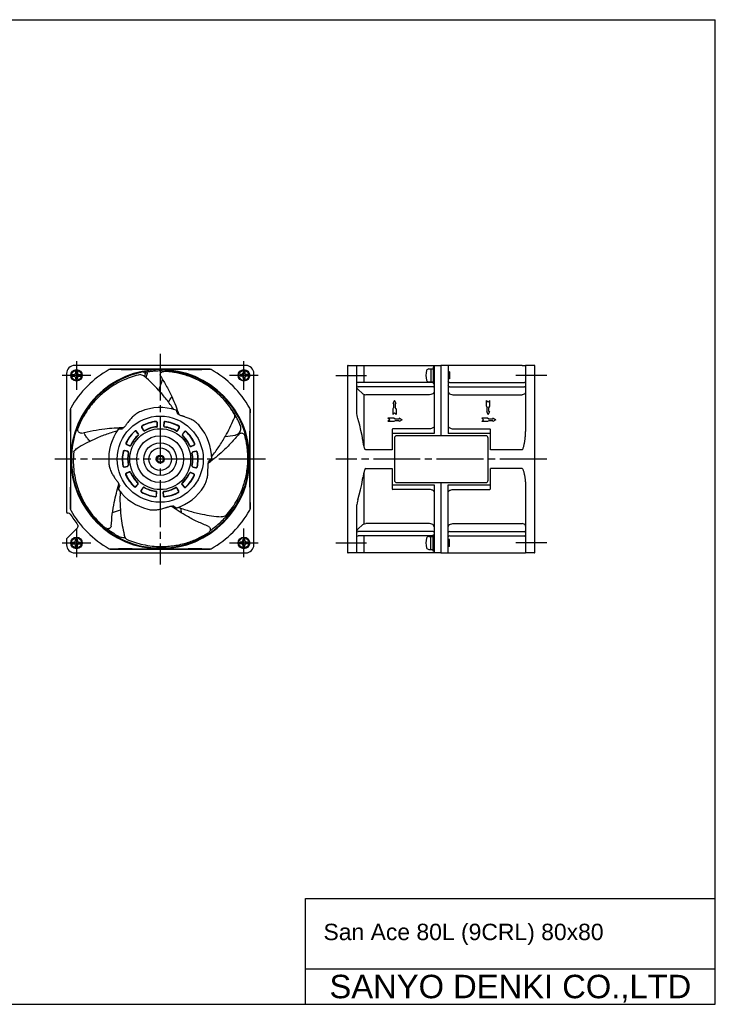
# Model space of a CAD drawing. Header units: millimetres. Extents: x 0 to 594, y 0 to 420.
# Tile 2 of 2: x 297 to 594, y 0 to 420. Entities that reach past the tile are written whole.
import ezdxf
from ezdxf.enums import TextEntityAlignment as Align

# ---------------------------------------------------------------- set-up
doc = ezdxf.new("R2010")
doc.units = ezdxf.units.MM
doc.linetypes.add('CENTER', pattern=[27, 20, -2, 3, -2])
doc.linetypes.add('HS', pattern=[0])
doc.styles.get("Standard").update_dxf_attribs({"font": 'arial.ttf'})

msp = doc.modelspace()

# ---------------------------------------------------------------- linework, layer by layer
at = {"color": 7, "linetype": 'HS'}
for p, q in [((0, 420), (594, 420)), ((594, 0), (594, 420)), ((419, 45), (594, 45)), ((419, 0), (419, 45)), ((419, 15), (594, 15)), ((0, 0), (594, 0))]:
    msp.add_line(p, q, dxfattribs=at)
at = {"color": 7, "linetype": 'CENTER'}
for p, q in [((357, 277.5), (357, 187.5)), ((321.25, 274.36), (321.25, 262.14)), ((392.75, 262.14), (392.75, 274.36)), ((327.36, 268.25), (315.14, 268.25)), ((398.86, 268.25), (386.64, 268.25)), ((432, 268.25), (445.11, 268.25)), ((522, 268.25), (508.89, 268.25)), ((402, 232.5), (312, 232.5)), ((522, 232.5), (432, 232.5)), ((321.25, 202.86), (321.25, 190.64)), ((392.75, 190.64), (392.75, 202.86)), ((315.14, 196.75), (327.36, 196.75)), ((386.64, 196.75), (398.86, 196.75)), ((432, 196.75), (445.11, 196.75)), ((522, 196.75), (508.89, 196.75))]:
    msp.add_line(p, q, dxfattribs=at)
at = {"color": 7}
for p, q in [((317, 269), (317, 210)), ((393.5, 272.5), (320.5, 272.5)), ((320.86, 269.9), (321.64, 269.9)), ((320.86, 269.9), (320.86, 269.23)), ((321.64, 269.9), (321.64, 269.23)), ((378.31, 270.85), (335.69, 270.85)), ((350.66, 269.62), (350.76, 269.88)), ((360.69, 270.22), (360.61, 270.05)), ((393.14, 269.9), (392.36, 269.9)), ((392.36, 269.9), (392.36, 269.23)), ((393.14, 269.9), (393.14, 269.23)), ((397, 196), (397, 269)), ((437, 272.3), (437, 192.7)), ((437.2, 272.5), (476.8, 272.5)), ((441, 252.05), (441, 272.5)), ((444, 272.5), (444, 265.24)), ((471.73, 271), (472.5, 271)), ((472.5, 271), (473.5, 271)), ((472.5, 271), (472.5, 265.5)), ((474, 271.75), (473.5, 271.75)), ((473.5, 271.75), (473.5, 264.75)), ((474, 272.5), (474, 265.42)), ((474, 264.75), (474, 271.75)), ((477, 242.5), (477, 272.3)), ((511.5, 272.5), (477.2, 272.5)), ((480, 272.5), (480, 243.5)), ((480.5, 269.75), (480, 269.75)), ((480.5, 269.5), (480, 269.5)), ((480.5, 269.75), (480.5, 266.75)), ((511.5, 272.5), (513, 272.5)), ((513, 272.5), (513, 244.29)), ((516.8, 272.5), (513, 272.5)), ((517, 192.7), (517, 272.3)), ((319.6, 268.64), (319.6, 267.86)), ((319.6, 268.64), (320.27, 268.64)), ((319.6, 267.86), (320.27, 267.86)), ((320.86, 267.27), (320.86, 266.6)), ((320.86, 266.6), (321.64, 266.6)), ((321.64, 267.27), (321.64, 266.6)), ((322.23, 268.64), (322.9, 268.64)), ((322.23, 267.86), (322.9, 267.86)), ((322.9, 268.64), (322.9, 267.86)), ((391.1, 268.64), (391.1, 267.86)), ((391.77, 268.64), (391.1, 268.64)), ((391.77, 267.86), (391.1, 267.86)), ((392.36, 267.27), (392.36, 266.6)), ((393.14, 266.6), (392.36, 266.6)), ((393.14, 267.27), (393.14, 266.6)), ((394.4, 268.64), (393.73, 268.64)), ((394.4, 267.86), (393.73, 267.86)), ((394.4, 268.64), (394.4, 267.86)), ((473.5, 265.24), (441.5, 265.24)), ((471.73, 265.5), (472.5, 265.5)), ((472.5, 265.5), (473.5, 265.5)), ((473.5, 264.75), (474, 264.75)), ((474, 265.42), (474, 263.22)), ((480.5, 267), (480, 267)), ((480.5, 266.75), (480, 266.75)), ((480.5, 265.24), (512.5, 265.24)), ((359.76, 263.48), (359.79, 263.42)), ((443.55, 260.4), (441.32, 262.39)), ((473.5, 263.4), (441.5, 263.4)), ((474, 263.22), (474, 243.5)), ((480.5, 263.4), (512.5, 263.4)), ((444, 260.14), (444, 238.09)), ((472, 259.99), (444.73, 259.99)), ((457, 257.5), (456.25, 256.22)), ((457.75, 256.22), (457, 257.5)), ((482, 259.99), (511.5, 259.99)), ((496.25, 257.5), (497, 256.78)), ((496.25, 255.04), (496.25, 257.5)), ((497, 256.78), (497.75, 257.5)), ((497.75, 255.04), (497.75, 257.5)), ((318.65, 253.81), (318.65, 211.19)), ((363.75, 253.44), (364.33, 251.8)), ((395.35, 211.19), (395.35, 253.81)), ((456.62, 256.22), (456.25, 256.22)), ((456.62, 254.58), (456.25, 253.96)), ((456.25, 253.96), (456.25, 251.5)), ((457, 252.22), (456.25, 251.5)), ((456.62, 256.22), (456.62, 254.58)), ((457.75, 251.5), (457, 252.22)), ((457.75, 256.22), (457.37, 256.22)), ((457.37, 256.22), (457.37, 254.58)), ((457.75, 253.96), (457.37, 254.58)), ((457.75, 253.96), (457.75, 251.5)), ((496.25, 255.04), (496.62, 254.42)), ((496.25, 252.78), (497, 251.5)), ((496.25, 252.78), (496.62, 252.78)), ((496.62, 252.78), (496.62, 254.42)), ((497, 251.5), (497.75, 252.78)), ((497.37, 254.42), (497.75, 255.04)), ((497.37, 252.78), (497.37, 254.42)), ((497.37, 252.78), (497.75, 252.78)), ((355.75, 246.74), (355.65, 248.13)), ((355.89, 246.75), (355.78, 248.14)), ((358.52, 248.12), (358.38, 246.72)), ((358.65, 248.11), (358.52, 246.71)), ((364.95, 251.52), (364.89, 251.58)), ((456.71, 250), (454.25, 250)), ((454.97, 249.25), (454.25, 250)), ((454.97, 249.25), (454.25, 248.5)), ((456.71, 248.5), (454.25, 248.5)), ((457.33, 249.63), (456.71, 250)), ((457.33, 248.88), (456.71, 248.5)), ((458.97, 249.62), (457.33, 249.62)), ((458.97, 248.87), (457.33, 248.87)), ((458.97, 250), (458.97, 249.62)), ((460.25, 249.25), (458.97, 250)), ((460.25, 249.25), (458.97, 248.5)), ((458.97, 248.87), (458.97, 248.5)), ((494.97, 249.25), (494.25, 250)), ((496.71, 250), (494.25, 250)), ((494.97, 249.25), (494.25, 248.5)), ((496.71, 248.5), (494.25, 248.5)), ((497.33, 249.63), (496.71, 250)), ((497.33, 248.88), (496.71, 248.5)), ((498.97, 249.62), (497.33, 249.62)), ((498.97, 248.87), (497.33, 248.87)), ((500.25, 249.25), (498.97, 250)), ((498.97, 250), (498.97, 249.62)), ((500.25, 249.25), (498.97, 248.5)), ((498.97, 248.87), (498.97, 248.5)), ((339.17, 245.39), (340.91, 245.43)), ((341.37, 245.94), (341.29, 245.9)), ((347.62, 243.29), (346.71, 244.35)), ((347.73, 243.37), (346.82, 244.44)), ((349.05, 246.03), (349.76, 244.82)), ((349.16, 246.1), (349.87, 244.89)), ((364.36, 244.75), (365.09, 245.94)), ((364.48, 244.68), (365.21, 245.87)), ((367.41, 244.24), (366.48, 243.2)), ((367.51, 244.15), (366.58, 243.11)), ((456, 245.14), (456, 236.5)), ((472, 245.44), (456.3, 245.44)), ((482, 245.44), (497.7, 245.44)), ((498, 236.5), (498, 245.14)), ((474, 243.5), (456.3, 243.5)), ((457, 241.5), (457, 223.5)), ((496, 242.5), (458, 242.5)), ((497.7, 243.5), (480, 243.5)), ((497, 223.5), (497, 241.5)), ((343.07, 235.71), (341.71, 236.04)), ((343.11, 235.85), (341.74, 236.18)), ((342.61, 238.77), (343.9, 238.21)), ((342.67, 238.89), (343.95, 238.33)), ((370.16, 238.08), (371.45, 238.62)), ((370.21, 237.96), (371.5, 238.49)), ((372.32, 235.88), (370.95, 235.58)), ((372.35, 235.75), (370.98, 235.45)), ((456, 236.5), (444.73, 236.5)), ((511.5, 236.5), (498, 236.5)), ((379, 232.55), (377.62, 231.5)), ((341.65, 229.25), (343.02, 229.55)), ((341.68, 229.12), (343.05, 229.42)), ((343.79, 227.04), (342.5, 226.51)), ((343.84, 226.92), (342.55, 226.38)), ((370.89, 229.15), (372.26, 228.82)), ((370.93, 229.29), (372.29, 228.96)), ((377.55, 230.82), (377.58, 230.89)), ((444, 226.91), (444, 204.86)), ((444.73, 228.49), (456, 228.49)), ((456, 228.49), (456, 219.86)), ((498, 219.86), (498, 228.49)), ((511.5, 228.49), (498, 228.49)), ((371.33, 226.11), (370.05, 226.67)), ((371.39, 226.23), (370.1, 226.79)), ((339.23, 219.53), (339.73, 221.19)), ((339.39, 221.78), (339.4, 221.7)), ((346.49, 220.85), (347.42, 221.89)), ((346.59, 220.76), (347.52, 221.8)), ((349.52, 220.32), (348.79, 219.13)), ((349.64, 220.25), (348.91, 219.06)), ((364.84, 218.9), (364.13, 220.11)), ((364.95, 218.97), (364.24, 220.18)), ((366.27, 221.63), (367.18, 220.56)), ((366.38, 221.71), (367.29, 220.65)), ((392.32, 219.43), (392.49, 219.21)), ((456.3, 221.5), (474, 221.5)), ((472, 219.56), (456.3, 219.56)), ((458, 222.5), (496, 222.5)), ((474, 221.5), (474, 192.5)), ((477, 192.7), (477, 222.5)), ((480, 221.5), (497.7, 221.5)), ((480, 192.5), (480, 221.5)), ((482, 219.56), (497.7, 219.56)), ((513, 220.71), (513, 192.5)), ((322.23, 217.42), (322.48, 217.44)), ((322.71, 216.78), (322.78, 216.79)), ((355.35, 216.89), (355.48, 218.29)), ((355.48, 216.88), (355.62, 218.28)), ((358.11, 218.25), (358.22, 216.86)), ((358.25, 218.26), (358.35, 216.87)), ((363.84, 211.59), (362.42, 212.58)), ((387.82, 210.44), (387.71, 210.6)), ((441, 192.5), (441, 212.95)), ((317.76, 209.5), (317.5, 209.5)), ((328.26, 208.07), (327.99, 208.38)), ((329.44, 206.83), (329.16, 206.78)), ((329.26, 207.04), (329.25, 207.03)), ((317.15, 198.66), (321.68, 203.19)), ((443.55, 204.6), (441.32, 202.61)), ((472, 205.01), (444.73, 205.01)), ((482, 205.01), (511.5, 205.01)), ((317, 198.3), (317, 196)), ((320.86, 198.4), (321.64, 198.4)), ((320.86, 197.73), (320.86, 198.4)), ((321.64, 197.73), (321.64, 198.4)), ((392.36, 197.73), (392.36, 198.4)), ((393.14, 198.4), (392.36, 198.4)), ((393.14, 197.73), (393.14, 198.4)), ((473.5, 201.6), (441.5, 201.6)), ((473.5, 199.76), (441.5, 199.76)), ((444, 199.76), (444, 192.5)), ((471.73, 199.5), (472.5, 199.5)), ((472.5, 199.5), (473.5, 199.5)), ((472.5, 194), (472.5, 199.5)), ((473.5, 200.25), (474, 200.25)), ((473.5, 193.25), (473.5, 200.25)), ((474, 200.25), (474, 193.25)), ((480.5, 198.25), (480, 198.25)), ((480.5, 198), (480, 198)), ((480.5, 201.6), (512.5, 201.6)), ((480.5, 199.76), (512.5, 199.76)), ((480.5, 195.25), (480.5, 198.25)), ((319.6, 196.36), (319.6, 197.14)), ((319.6, 197.14), (320.27, 197.14)), ((319.6, 196.36), (320.27, 196.36)), ((320.86, 195.1), (320.86, 195.77)), ((320.86, 195.1), (321.64, 195.1)), ((321.64, 195.1), (321.64, 195.77)), ((322.23, 197.14), (322.9, 197.14)), ((322.23, 196.36), (322.9, 196.36)), ((322.9, 196.36), (322.9, 197.14)), ((335.69, 194.15), (378.31, 194.15)), ((391.1, 196.36), (391.1, 197.14)), ((391.77, 197.14), (391.1, 197.14)), ((391.77, 196.36), (391.1, 196.36)), ((392.36, 195.1), (392.36, 195.77)), ((393.14, 195.1), (392.36, 195.1)), ((393.14, 195.1), (393.14, 195.77)), ((394.4, 197.14), (393.73, 197.14)), ((394.4, 196.36), (393.73, 196.36)), ((394.4, 196.36), (394.4, 197.14)), ((471.73, 194), (472.5, 194)), ((472.5, 194), (473.5, 194)), ((474, 193.25), (473.5, 193.25)), ((480.5, 195.5), (480, 195.5)), ((480.5, 195.25), (480, 195.25)), ((320.5, 192.5), (393.5, 192.5)), ((476.8, 192.5), (437.2, 192.5)), ((477.2, 192.5), (511.5, 192.5)), ((511.5, 192.5), (513, 192.5)), ((516.8, 192.5), (513, 192.5))]:
    msp.add_line(p, q, dxfattribs=at)
for points in [[(350.93, 269.67), (351.1, 269.7), (351.29, 269.74), (351.49, 269.78), (351.72, 269.83), (351.98, 269.87), (352.26, 269.92), (352.59, 269.97), (352.96, 270.02), (353.37, 270.07), (353.83, 270.11), (354.32, 270.16), (354.84, 270.2), (355.4, 270.23), (355.98, 270.25), (356.58, 270.26), (357.18, 270.27), (357.79, 270.26), (358.36, 270.24), (358.87, 270.21), (359.29, 270.18), (359.59, 270.15), (359.79, 270.13), (359.86, 270.11)], [(351.5, 269.01), (351.52, 269.26), (351.41, 269.49), (351.2, 269.64), (350.93, 269.67)], [(356.5, 261.76), (356.76, 262.8), (357.49, 265.13), (357.99, 266.5)], [(441.32, 262.39), (441.18, 262.54), (441.08, 262.71), (441, 263.05)], [(474, 261.41), (473.93, 261.05), (473.74, 260.71), (473.43, 260.42), (473.03, 260.19), (472.56, 260.05), (472, 259.99)], [(480, 261.41), (480.07, 261.05), (480.26, 260.71), (480.57, 260.42), (480.97, 260.19), (481.44, 260.05), (482, 259.99)], [(513, 261.05), (512.93, 260.73), (512.72, 260.43), (512.39, 260.2), (511.98, 260.05), (511.5, 259.99)], [(443.55, 260.4), (443.85, 260.19), (444.22, 260.05), (444.73, 259.99)], [(441.32, 249.83), (441.16, 250.44), (441.06, 251.07), (441, 252.05)], [(443.55, 240.39), (443.17, 242.59), (442.7, 244.78), (442.16, 246.95), (441.32, 249.83)], [(511.5, 236.5), (511.75, 236.71), (511.9, 237.01), (512.01, 237.33), (512.11, 237.65), (512.2, 237.97), (512.28, 238.29), (512.35, 238.62), (512.42, 238.95), (512.49, 239.28), (512.55, 239.61), (512.61, 239.94), (512.66, 240.27), (512.71, 240.6), (512.76, 240.93), (512.8, 241.27), (512.84, 241.6), (512.87, 241.93), (512.91, 242.27), (512.93, 242.6), (512.96, 242.93), (512.97, 243.27), (512.99, 243.6), (513, 243.94), (513, 244.29)], [(444.73, 236.5), (444.55, 236.61), (444.43, 236.8), (444.34, 236.99), (444.26, 237.2), (444.19, 237.4), (444.13, 237.61), (444.07, 237.82), (444.01, 238.03), (443.96, 238.24), (443.91, 238.46), (443.86, 238.67), (443.82, 238.88), (443.78, 239.1), (443.73, 239.31), (443.69, 239.52), (443.66, 239.74), (443.62, 239.95), (443.58, 240.17), (443.55, 240.39)], [(444.73, 228.49), (444.55, 228.39), (444.43, 228.2), (444.34, 228.01), (444.26, 227.8), (444.19, 227.6), (444.13, 227.39), (444.07, 227.18), (444.01, 226.97), (443.96, 226.76), (443.91, 226.54), (443.86, 226.33), (443.82, 226.12), (443.78, 225.9), (443.73, 225.69), (443.69, 225.48), (443.66, 225.26), (443.62, 225.05), (443.58, 224.83), (443.55, 224.61)], [(511.5, 228.49), (511.75, 228.29), (511.9, 227.99), (512.01, 227.67), (512.11, 227.35), (512.2, 227.03), (512.28, 226.71), (512.35, 226.38), (512.42, 226.05), (512.49, 225.72), (512.55, 225.39), (512.61, 225.06), (512.66, 224.73), (512.71, 224.4), (512.76, 224.07), (512.8, 223.73), (512.84, 223.4), (512.87, 223.07), (512.91, 222.73), (512.93, 222.4), (512.96, 222.07), (512.97, 221.73), (512.99, 221.4), (513, 221.06), (513, 220.71)], [(441.32, 215.17), (441.96, 217.32), (442.53, 219.48), (443.02, 221.67), (443.55, 224.61)], [(392.22, 219.17), (392.17, 219.01), (392.11, 218.83), (392.04, 218.63), (391.96, 218.41), (391.88, 218.17), (391.77, 217.89), (391.65, 217.59), (391.51, 217.24), (391.35, 216.86), (391.16, 216.44), (390.95, 215.99), (390.72, 215.52), (390.48, 215.02), (390.21, 214.51), (389.92, 213.99), (389.62, 213.46), (389.31, 212.94), (389, 212.45), (388.72, 212.03), (388.49, 211.68), (388.31, 211.43), (388.19, 211.27), (388.14, 211.22)], [(391.65, 218.86), (391.83, 218.84), (392.06, 218.95), (392.22, 219.17)], [(324.15, 213.86), (323.85, 214.4), (323.58, 214.92), (323.33, 215.41), (323.11, 215.86), (322.94, 216.23), (322.81, 216.52), (322.73, 216.71), (322.71, 216.78)], [(441.32, 215.17), (441.16, 214.56), (441.06, 213.93), (441, 212.95)], [(387.97, 212.02), (388.14, 211.79)], [(329.25, 207.03), (329.19, 207.07), (329.06, 207.2), (328.87, 207.4), (328.62, 207.67), (328.26, 208.07)], [(441.32, 202.61), (441.18, 202.46), (441.08, 202.29), (441, 201.95)], [(443.55, 204.6), (443.85, 204.81), (444.22, 204.95), (444.73, 205.01)], [(474, 203.59), (473.93, 203.95), (473.74, 204.29), (473.43, 204.58), (473.03, 204.81), (472.56, 204.95), (472, 205.01)], [(480, 203.59), (480.07, 203.95), (480.26, 204.29), (480.57, 204.58), (480.97, 204.81), (481.44, 204.95), (482, 205.01)], [(513, 203.95), (512.93, 204.27), (512.72, 204.57), (512.39, 204.8), (511.98, 204.95), (511.5, 205.01)]]:
    msp.add_lwpolyline(points, dxfattribs=at)
for centre, radius in [((321.25, 268.25), 2.45), ((321.25, 268.25), 2.15), ((392.75, 268.25), 2.45), ((392.75, 268.25), 2.15), ((357, 232.5), 18.38), ((357, 232.5), 13), ((357, 232.5), 10), ((357, 232.5), 7), ((357, 232.5), 4.8), ((357, 232.5), 1.71), ((357, 232.5), 1.51), ((357, 232.5), 1.32), ((321.25, 196.75), 2.45), ((321.25, 196.75), 2.15), ((392.75, 196.75), 2.45), ((392.75, 196.75), 2.15)]:
    msp.add_circle(centre, radius, dxfattribs=at)
for centre, radius, start, end in [((320.5, 269), 3.5, 90, 180), ((357, 232.5), 44, 119.7031, 150.2969), ((357, 232.5), 38.21, 90, 180), ((357, 232.5), 37.9, 99.4764, 203.4406), ((320.27, 269.23), 0.589, 270, 360), ((322.23, 269.23), 0.589, 180, 270), ((335.69, 269.85), 1, 90, 119.7031), ((359.08, 3130.48), 2859.72, 269.53133, 269.71798), ((314.19, -5620.7), 5891.57, 89.583696, 89.700314), ((400.98, 250.4), 54.66, 159.3006, 159.5088), ((357, 232.5), 37.73, 100.6061, 101.0372), ((350.15, 269.09), 0.5, 339.79, 100.6038), ((400.98, 250.4), 53.66, 159.8057, 161.0249), ((400.98, 250.4), 53.66, 159.2531, 159.8057), ((357, 232.5), 37.66, 99.276, 99.6941), ((350.33, 269.58), 0.5, 339.2155, 7.3333), ((400.98, 250.4), 52.87, 159.3892, 161.3734), ((399.82, -5622.86), 5893.73, 90.299708, 90.416282), ((357, 232.5), 38.21, 0, 90), ((359.82, 269.61), 0.5, 85.6549, 143.2294), ((357, 232.5), 37.72, 84.5097, 85.65), ((357, 232.5), 37.9, 339.4764, 84.4075), ((354.91, 3130.76), 2860.01, 270.28203, 270.46866), ((378.31, 269.85), 1, 60.2969, 90), ((357, 232.5), 44, 29.7031, 60.2969), ((391.77, 269.23), 0.589, 270, 359.9999), ((393.73, 269.23), 0.589, 180, 270), ((393.5, 269), 3.5, 0, 90), ((437.2, 272.3), 0.2, 90, 180), ((477.53, 268.25), 7.07, 163.3984, 196.6017), ((471.73, 269.98), 1.02, 90.001, 163.3979), ((476.8, 272.3), 0.2, 0.0099, 89.9901), ((477.2, 272.3), 0.2, 90, 180), ((516.8, 272.3), 0.2, 0, 90), ((320.27, 267.27), 0.589, 360, 90), ((322.23, 267.27), 0.589, 90, 180), ((391.77, 267.27), 0.589, 359.9999, 90), ((393.73, 267.27), 0.589, 90, 180), ((471.73, 266.52), 1.02, 196.6022, 269.9993), ((319.65, 253.81), 1, 150.2969, 180), ((-2541.27, 230.41), 2860.01, 0.28203, 0.46866), ((357, 232.5), 22, 72.1207, 112.2556), ((357, 232.5), 22, 70.4683, 72.1207), ((394.35, 253.81), 1, 0, 29.7031), ((3254.98, 230.42), 2859.73, 179.53133, 179.71798), ((357, 232.5), 16.2, 96.2806, 118.6305), ((357, 232.5), 16.06, 96.2806, 118.6305), ((355.28, 248.11), 0.5, 4.4556, 96.2806), ((355.28, 248.11), 0.364, 4.4556, 96.2806), ((359.01, 248.07), 0.5, 82.6305, 174.4556), ((359.01, 248.07), 0.364, 82.6305, 174.4556), ((357, 232.5), 16.06, 60.2806, 82.6305), ((357, 232.5), 16.2, 60.2806, 82.6305), ((357, 232.5), 20.65, 67.5277, 69.2127), ((6212.38, 275.32), 5893.75, 180.299707, 180.416281), ((357, 232.5), 22, 144.1207, 184.2556), ((357, 232.5), 22, 142.4683, 144.1207), ((357, 232.5), 20.65, 139.5277, 141.2127), ((357, 232.5), 16.2, 132.2806, 154.6305), ((357, 232.5), 16.06, 132.2806, 154.6305), ((346.44, 244.12), 0.5, 40.4556, 132.2806), ((346.44, 244.12), 0.364, 40.4556, 132.2806), ((349.48, 246.28), 0.5, 118.6305, 210.4556), ((349.48, 246.28), 0.364, 118.6305, 210.4556), ((350.19, 245.07), 0.5, 210.4556, 298.4518), ((350.19, 245.07), 0.364, 210.4556, 298.4518), ((357, 232.5), 13.94, 96.4593, 118.4518), ((357, 232.5), 13.8, 96.4593, 118.4518), ((355.39, 246.71), 0.364, 276.4593, 4.4556), ((355.39, 246.71), 0.5, 276.4593, 4.4556), ((358.88, 246.68), 0.5, 174.4556, 262.4518), ((358.88, 246.68), 0.364, 174.4556, 262.4518), ((357, 232.5), 13.8, 60.4593, 82.4518), ((357, 232.5), 13.94, 60.4593, 82.4518), ((364.05, 244.94), 0.5, 240.4593, 328.4556), ((364.05, 244.94), 0.364, 240.4593, 328.4556), ((364.78, 246.13), 0.364, 328.4556, 60.2806), ((364.78, 246.13), 0.5, 328.4556, 60.2806), ((367.78, 243.91), 0.5, 46.6305, 138.4556), ((367.78, 243.91), 0.364, 46.6305, 138.4556), ((357, 232.5), 16.06, 24.2806, 46.6305), ((357, 232.5), 16.2, 24.2806, 46.6305), ((357, 232.5), 22, 0.1207, 40.2556), ((-5496.22, 275.31), 5891.59, 359.583698, 359.700315), ((456.3, 245.14), 0.3, 90, 180), ((497.7, 245.14), 0.3, 0, 90), ((357, 232.5), 13.94, 132.4593, 154.4518), ((357, 232.5), 13.8, 132.4593, 154.4518), ((347.35, 243.05), 0.364, 312.4593, 40.4556), ((347.35, 243.05), 0.5, 312.4593, 40.4556), ((366.85, 242.86), 0.5, 138.4556, 226.4518), ((366.85, 242.86), 0.364, 138.4556, 226.4518), ((357, 232.5), 13.8, 24.4593, 46.4518), ((357, 232.5), 13.94, 24.4593, 46.4518), ((456.3, 243.2), 0.3, 90, 180), ((458, 241.5), 1, 90, 180), ((496, 241.5), 1, 0, 90), ((497.7, 243.2), 0.3, 0, 90), ((357, 232.5), 16.2, 168.2806, 190.6305), ((357, 232.5), 16.06, 168.2806, 190.6305), ((341.63, 235.69), 0.5, 76.4556, 168.2806), ((341.63, 235.69), 0.364, 76.4556, 168.2806), ((342.81, 239.23), 0.5, 154.6305, 246.4556), ((342.81, 239.23), 0.364, 154.6305, 246.4556), ((357, 232.5), 13.94, 168.4593, 190.4518), ((342.99, 235.36), 0.364, 348.4593, 76.4556), ((342.99, 235.36), 0.5, 348.4593, 76.4556), ((357, 232.5), 13.8, 168.4593, 190.4518), ((344.1, 238.67), 0.5, 246.4556, 334.4518), ((344.1, 238.67), 0.364, 246.4556, 334.4518), ((370.02, 238.42), 0.5, 204.4593, 292.4556), ((370.02, 238.42), 0.364, 204.4593, 292.4556), ((371.06, 235.09), 0.5, 102.4556, 190.4518), ((371.06, 235.09), 0.364, 102.4556, 190.4518), ((371.31, 238.96), 0.364, 292.4556, 24.2806), ((371.31, 238.96), 0.5, 292.4556, 24.2806), ((372.43, 235.4), 0.5, 10.6305, 102.4556), ((372.43, 235.4), 0.364, 10.6305, 102.4556), ((357, 232.5), 16.06, 348.2806, 10.6305), ((357, 232.5), 16.2, 348.2806, 10.6305), ((6210.22, 189.69), 5891.59, 179.583698, 179.700315), ((357, 232.5), 38.21, 180, 270), ((357, 232.5), 38.21, 270, 0), ((357, 232.5), 13.8, 348.4593, 10.4518), ((357, 232.5), 13.94, 348.4593, 10.4518), ((357, 232.5), 20.65, 355.5277, 357.2127), ((357, 232.5), 22, 358.4683, 0.1207), ((-5498.38, 189.68), 5893.74, 0.299707, 0.416281), ((341.57, 229.6), 0.5, 190.6305, 282.4556), ((341.57, 229.6), 0.364, 190.6305, 282.4556), ((342.94, 229.91), 0.364, 282.4556, 10.4518), ((342.94, 229.91), 0.5, 282.4556, 10.4518), ((343.98, 226.58), 0.5, 24.4593, 112.4556), ((343.98, 226.58), 0.364, 24.4593, 112.4556), ((371.01, 229.64), 0.5, 168.4593, 256.4556), ((371.01, 229.64), 0.364, 168.4593, 256.4556), ((372.37, 229.31), 0.5, 256.4556, 348.2806), ((372.37, 229.31), 0.364, 256.4556, 348.2806), ((342.69, 226.04), 0.5, 112.4556, 204.2806), ((357, 232.5), 16.2, 204.2806, 226.6305), ((342.69, 226.04), 0.364, 112.4556, 204.2806), ((357, 232.5), 16.06, 204.2806, 226.6305), ((357, 232.5), 13.94, 204.4593, 226.4518), ((357, 232.5), 13.8, 204.4593, 226.4518), ((357, 232.5), 13.8, 312.4593, 334.4518), ((357, 232.5), 13.94, 312.4593, 334.4518), ((357, 232.5), 16.06, 312.2806, 334.6305), ((357, 232.5), 16.2, 312.2806, 334.6305), ((369.9, 226.33), 0.5, 66.4556, 154.4518), ((369.9, 226.33), 0.364, 66.4556, 154.4518), ((371.19, 225.77), 0.364, 334.6305, 66.4556), ((371.19, 225.77), 0.5, 334.6305, 66.4556), ((458, 223.5), 1, 180, 270), ((496, 223.5), 1, 270, 0), ((-2540.99, 234.59), 2859.74, 359.53133, 359.71798), ((357, 232.5), 22, 214.4683, 216.1207), ((357, 232.5), 22, 216.1207, 256.2556), ((357, 232.5), 20.65, 211.5277, 213.2127), ((346.22, 221.09), 0.5, 226.6305, 318.4556), ((346.22, 221.09), 0.364, 226.6305, 318.4556), ((347.15, 222.14), 0.364, 318.4556, 46.4518), ((347.15, 222.14), 0.5, 318.4556, 46.4518), ((349.22, 218.87), 0.5, 148.4556, 240.2806), ((349.22, 218.87), 0.364, 148.4556, 240.2806), ((357, 232.5), 16.06, 240.2806, 262.6305), ((349.95, 220.06), 0.5, 60.4593, 148.4556), ((349.95, 220.06), 0.364, 60.4593, 148.4556), ((357, 232.5), 13.94, 240.4593, 262.4518), ((357, 232.5), 13.8, 240.4593, 262.4518), ((355.12, 218.32), 0.364, 354.4556, 82.4518), ((355.12, 218.32), 0.5, 354.4556, 82.4518), ((358.61, 218.29), 0.5, 96.4593, 184.4556), ((358.61, 218.29), 0.364, 96.4593, 184.4556), ((357, 232.5), 13.8, 276.4593, 298.4518), ((357, 232.5), 13.94, 276.4593, 298.4518), ((363.81, 219.93), 0.5, 30.4556, 118.4518), ((363.81, 219.93), 0.364, 30.4556, 118.4518), ((357, 232.5), 22, 288.1207, 328.2556), ((364.52, 218.72), 0.364, 298.6305, 30.4556), ((364.52, 218.72), 0.5, 298.6305, 30.4556), ((366.65, 221.95), 0.5, 132.4593, 220.4556), ((366.65, 221.95), 0.364, 132.4593, 220.4556), ((367.56, 220.88), 0.5, 220.4556, 312.2806), ((367.56, 220.88), 0.364, 220.4556, 312.2806), ((350.51, 185.46), 53.66, 39.2531, 39.4697), ((392.12, 220.14), 0.5, 252.4844, 340.6038), ((392.45, 219.73), 0.5, 219.2155, 247.3333), ((357, 232.5), 37.66, 339.276, 339.6941), ((357, 232.5), 37.73, 340.6061, 341.0372), ((350.51, 185.46), 54.66, 39.3006, 39.5088), ((3255.28, 234.59), 2860.02, 180.28203, 180.46866), ((456.3, 221.8), 0.3, 180, 270), ((456.3, 219.86), 0.3, 180, 270), ((497.7, 221.8), 0.3, 270, 0), ((497.7, 219.86), 0.3, 270, 0), ((357, 232.5), 37.66, 203.5731, 204.6629), ((323.23, 217), 0.5, 204.6725, 230.4823), ((323.23, 216.99), 0.5, 230.4861, 273.6007), ((357, 232.5), 16.2, 240.2806, 262.6305), ((354.99, 216.93), 0.5, 262.6305, 354.4556), ((354.99, 216.93), 0.364, 262.6305, 354.4556), ((358.72, 216.89), 0.5, 184.4556, 276.2806), ((358.72, 216.89), 0.364, 184.4556, 276.2806), ((357, 232.5), 16.06, 276.2806, 298.6305), ((357, 232.5), 16.2, 276.2806, 298.6305), ((319.65, 211.19), 1, 180, 209.7031), ((357, 232.5), 44, 209.7031, 240.2969), ((357, 232.5), 37.77, 209.566, 211.095), ((353.92, 230.61), 34.16, 211.0405, 220.6025), ((319.51, 261.64), 54.7, 288.243, 291.9749), ((357, 232.5), 37.9, 270, 324.4075), ((357, 232.5), 20.65, 283.5277, 285.2127), ((357, 232.5), 22, 286.4683, 288.1207), ((357, 232.5), 44, 299.7031, 330.2969), ((357, 232.5), 37.72, 324.5097, 325.65), ((387.73, 211.5), 0.5, 325.6549, 34.9769), ((387.73, 211.5), 0.504, 16.3967, 34.8722), ((394.35, 211.19), 1, 330.2969, 0), ((317.5, 210), 0.5, 180, 270), ((317.76, 208.5), 1, 31.449, 90), ((357, 232.5), 45, 211.449, 218.4465), ((329.62, 207.37), 0.5, 169.2126, 222.5369), ((357, 232.5), 37.9, 222.7315, 270), ((357, 232.5), 37.66, 222.546, 222.9676), ((357, 232.5), 37.66, 222.546, 222.9676), ((320.97, 203.9), 1, 315, 38.4465), ((317.5, 198.3), 0.5, 135, 180), ((320.27, 197.73), 0.589, 270, 0), ((322.23, 197.73), 0.589, 179.9999, 270), ((391.77, 197.73), 0.589, 270, 0), ((393.73, 197.73), 0.589, 180, 270), ((477.53, 196.75), 7.07, 163.3983, 196.6016), ((471.73, 198.48), 1.02, 90.0007, 163.3978), ((320.5, 196), 3.5, 180, 270), ((320.27, 195.77), 0.589, 0, 90), ((322.23, 195.77), 0.589, 90, 179.9999), ((335.69, 195.15), 1, 240.2969, 270), ((359.09, -2665.79), 2860.03, 90.28203, 90.46866), ((314.18, 6087.89), 5893.76, 270.299706, 270.41628), ((399.81, 6085.73), 5891.6, 269.583699, 269.700315), ((354.91, -2665.5), 2859.74, 89.53133, 89.71798), ((378.31, 195.15), 1, 270, 299.7031), ((391.77, 195.77), 0.589, 0, 90), ((393.73, 195.77), 0.589, 90, 180), ((393.5, 196), 3.5, 270, 0), ((471.73, 195.02), 1.02, 196.6021, 269.999), ((437.2, 192.7), 0.2, 180, 270), ((476.8, 192.7), 0.2, 270.0099, 359.9901), ((477.2, 192.7), 0.2, 180, 270), ((516.8, 192.7), 0.2, 270, 0)]:
    msp.add_arc(centre, radius, start, end, dxfattribs=at)
for centre, major_axis, start_param, end_param in [((441.5, 265.59), (0.5, 0), 3.141593, 4.712389), ((441.5, 263.75), (0.5, 0), 3.141593, 4.712389), ((473.5, 263.75), (0.5, 0), 4.712389, 6.283185), ((480.5, 201.25), (-0.5, 0), 4.712389, 6.283185), ((480.5, 199.41), (-0.5, 0), 4.712389, 6.283185), ((512.5, 201.25), (-0.5, 0), 3.141593, 4.712389), ((512.5, 199.41), (-0.5, 0), 3.141593, 4.712389)]:
    msp.add_ellipse(centre, major_axis=major_axis, ratio=0.707107, start_param=start_param, end_param=end_param, dxfattribs=at)
at = {"color": 7, "extrusion": (0, 0, -1)}
for centre, major_axis, start_param, end_param in [((480.5, 265.59), (-0.5, 0), 4.712389, 6.283185), ((512.5, 265.59), (-0.5, 0), 3.141593, 4.712389), ((480.5, 263.75), (-0.5, 0), 4.712389, 6.283185), ((512.5, 263.75), (-0.5, 0), 3.141593, 4.712389), ((441.5, 201.25), (0.5, 0), 3.141593, 4.712389), ((441.5, 199.41), (0.5, 0), 3.141593, 4.712389), ((473.5, 201.25), (0.5, 0), 4.712389, 6.283185)]:
    msp.add_ellipse(centre, major_axis=major_axis, ratio=0.707107, start_param=start_param, end_param=end_param, dxfattribs=at)
at = {"color": 7}
for points, knots in [([(357.15, 267.87), (357.09, 268.03), (356.99, 268.35), (357.05, 268.88), (357.28, 269.35), (357.63, 269.7), (358.08, 269.93), (358.41, 269.95), (358.58, 269.96)], [0, 0, 0, 0, 0.1758972, 0.3520865, 0.5177, 0.6748577, 0.8314862, 1, 1, 1, 1]), ([(388.7, 251.68), (388.05, 252.72), (386.75, 254.81), (384.38, 257.72), (381.67, 260.46), (378.91, 262.72), (376.27, 264.5), (373.85, 265.88), (371.28, 267.1), (368.77, 268.06), (366.33, 268.79), (363.98, 269.34), (361.87, 269.68), (360.06, 269.88), (359.07, 269.93), (358.58, 269.96)], [0, 0, 0, 0, 0.106751, 0.213503, 0.327647, 0.441783, 0.520147, 0.598689, 0.677148, 0.755397, 0.814317, 0.873375, 0.932266, 0.966137, 1, 1, 1, 1]), ([(348.55, 268.58), (347.36, 268.28), (344.98, 267.69), (341.48, 266.33), (338.03, 264.61), (335.03, 262.67), (332.53, 260.72), (330.46, 258.84), (328.51, 256.77), (326.82, 254.68), (325.37, 252.58), (324.12, 250.52), (323.15, 248.62), (322.4, 246.96), (322.04, 246.04), (321.86, 245.58)], [0, 0, 0, 0, 0.106751, 0.213503, 0.327647, 0.441783, 0.520147, 0.598689, 0.677148, 0.755397, 0.814317, 0.873375, 0.932266, 0.966137, 1, 1, 1, 1]), ([(348.55, 268.58), (348.84, 268.52), (349.41, 268.39), (350.04, 268.01), (350.35, 267.75), (350.41, 267.7)], [0, 0, 0, 0, 0.442537, 0.896966, 1, 1, 1, 1]), ([(362.75, 253.73), (361.76, 255.17), (359.77, 258.03), (356.6, 261.73), (353.48, 264.97), (351.43, 266.79), (350.41, 267.7)], [0, 0, 0, 0, 0.279825, 0.559847, 0.779964, 1, 1, 1, 1]), ([(357.15, 267.87), (358.04, 266.42), (359.82, 263.54), (361.93, 259.3), (363.65, 255.3), (364.52, 252.78), (364.95, 251.52)], [0, 0, 0, 0, 0.280358, 0.56047, 0.780334, 1, 1, 1, 1]), ([(375.49, 265.01), (375.45, 265.03), (375.22, 265.16), (374.71, 265.45), (374.24, 265.69), (373.98, 265.82)], [0, 0, 0, 0, 0.079504, 0.502602, 1, 1, 1, 1]), ([(391.23, 246.84), (390.95, 247.49), (390.4, 248.78), (389.3, 250.91), (387.91, 253.23), (386.2, 255.62), (384.35, 257.83), (382.39, 259.84), (380.35, 261.64), (378.05, 263.41), (376.41, 264.44), (375.49, 265.01)], [0, 0, 0, 0, 0.079184, 0.158578, 0.273841, 0.38979, 0.50505, 0.620934, 0.736181, 0.851953, 1, 1, 1, 1]), ([(360.55, 256.85), (360.91, 257.46), (361.38, 258.2), (361.89, 258.92), (361.99, 259.06)], [0.320756, 0.320756, 0.320756, 0.320756, 0.5605955, 0.6208568, 0.6208568, 0.6208568, 0.6208568]), ([(348.67, 252.86), (348.36, 252.73), (347.8, 252.47), (347.01, 252), (346.27, 251.47), (345.56, 250.88), (344.9, 250.24), (344.3, 249.58), (343.74, 248.91), (343.28, 248.32), (342.91, 247.82), (342.63, 247.44), (342.3, 246.99), (341.97, 246.57), (341.7, 246.21), (341.51, 246.04), (341.41, 245.97), (341.37, 245.94)], [0, 0, 0, 0, 0.110276, 0.205647, 0.301046, 0.401773, 0.494692, 0.579449, 0.664654, 0.746109, 0.78857, 0.83264, 0.872733, 0.935935, 0.968349, 0.983964, 1, 1, 1, 1]), ([(364.89, 251.58), (364.86, 251.66), (364.68, 252.22), (364.49, 252.78), (364.32, 253.24)], [0, 0, 0, 0, 0.153168, 1, 1, 1, 1]), ([(373.79, 246.72), (373.57, 246.96), (373.15, 247.42), (372.46, 248.03), (371.73, 248.57), (370.94, 249.06), (370.13, 249.49), (369.32, 249.86), (368.51, 250.19), (367.8, 250.44), (367.22, 250.63), (366.77, 250.78), (366.23, 250.95), (365.73, 251.14), (365.31, 251.29), (365.09, 251.42), (365, 251.49), (364.95, 251.52)], [0, 0, 0, 0, 0.110277, 0.205647, 0.301046, 0.401773, 0.494692, 0.579449, 0.664654, 0.746109, 0.78857, 0.83264, 0.872733, 0.935935, 0.968349, 0.983964, 1, 1, 1, 1]), ([(378.97, 233.59), (380.03, 234.98), (382.14, 237.76), (384.67, 241.92), (386.79, 245.88), (387.89, 248.39), (388.44, 249.65)], [0, 0, 0, 0, 0.2798246, 0.5598467, 0.7799636, 1, 1, 1, 1]), ([(388.7, 251.68), (388.73, 251.39), (388.79, 250.81), (388.62, 250.09), (388.47, 249.72), (388.44, 249.65)], [0, 0, 0, 0, 0.442537, 0.896967, 1, 1, 1, 1]), ([(338.58, 244.53), (336.91, 244.03), (333.57, 243.02), (329.08, 241.15), (325.04, 239.19), (322.67, 237.8), (321.48, 237.11)], [0, 0, 0, 0, 0.2798246, 0.5598467, 0.7799636, 1, 1, 1, 1]), ([(323.41, 243.57), (323.24, 243.57), (322.9, 243.57), (322.42, 243.79), (322.04, 244.15), (321.82, 244.59), (321.73, 245.09), (321.82, 245.41), (321.86, 245.58)], [0, 0, 0, 0, 0.175897, 0.352087, 0.517699, 0.674858, 0.831486, 1, 1, 1, 1]), ([(323.41, 243.57), (325.06, 243.97), (328.35, 244.78), (333.03, 245.47), (337.37, 245.87), (340.04, 245.92), (341.37, 245.94)], [0, 0, 0, 0, 0.280358, 0.56047, 0.780334, 1, 1, 1, 1]), ([(327.06, 240.16), (326.89, 240.32), (326.33, 240.88), (325.48, 241.92), (324.81, 243.01), (324.49, 243.64), (324.41, 243.81)], [0.0762733, 0.0762733, 0.0762733, 0.0762733, 0.1318549, 0.2637059, 0.3955925, 0.4430779, 0.4430779, 0.4430779, 0.4430779]), ([(341.29, 245.9), (341.2, 245.9), (340.62, 245.9), (340.03, 245.89), (339.53, 245.88)], [0, 0, 0, 0, 0.153168, 1, 1, 1, 1]), ([(388.87, 242.74), (388.88, 242.74), (388.93, 242.75), (389.08, 242.77), (389.54, 242.88), (390.21, 243.21), (390.9, 243.9), (391.33, 244.72), (391.48, 245.59), (391.42, 246.3), (391.28, 246.7), (391.23, 246.84)], [0, 0, 0, 0, 0.006536, 0.032537, 0.085123, 0.283586, 0.446008, 0.609008, 0.757511, 0.908632, 1, 1, 1, 1]), ([(390.68, 243.29), (390.82, 243.39), (391.09, 243.59), (391.62, 243.69), (392.13, 243.62), (392.57, 243.4), (392.93, 243.04), (393.05, 242.74), (393.12, 242.58)], [0, 0, 0, 0, 0.1758976, 0.3520873, 0.5176995, 0.6748582, 0.8314862, 1, 1, 1, 1]), ([(474, 246.45), (474, 246.33), (473.95, 246.22), (473.75, 246), (473.6, 245.89), (473.23, 245.71), (473.01, 245.64), (472.52, 245.51), (472.26, 245.47), (472, 245.44)], [0, 0, 0, 0, 0.25, 0.25, 0.5, 0.5, 0.75, 0.75, 1, 1, 1, 1]), ([(480, 246.45), (480, 246.33), (480.05, 246.22), (480.25, 246), (480.4, 245.89), (480.77, 245.71), (480.99, 245.64), (481.48, 245.51), (481.74, 245.47), (482, 245.44)], [0, 0, 0, 0, 0.25, 0.25, 0.5, 0.5, 0.75, 0.75, 1, 1, 1, 1]), ([(390.68, 243.29), (389.58, 242), (387.39, 239.41), (384.01, 236.1), (380.74, 233.22), (378.61, 231.62), (377.55, 230.82)], [0, 0, 0, 0, 0.280358, 0.56047, 0.780334, 1, 1, 1, 1]), ([(385.04, 208.28), (385.83, 209.22), (387.41, 211.1), (389.44, 214.25), (391.22, 217.68), (392.51, 221), (393.38, 224.06), (393.95, 226.79), (394.32, 229.61), (394.45, 232.29), (394.4, 234.84), (394.19, 237.24), (393.87, 239.36), (393.49, 241.14), (393.24, 242.1), (393.12, 242.58)], [0, 0, 0, 0, 0.106751, 0.213503, 0.327647, 0.441783, 0.520147, 0.598689, 0.677148, 0.755397, 0.814317, 0.873375, 0.932266, 0.966137, 1, 1, 1, 1]), ([(320.08, 235.61), (319.99, 234.39), (319.82, 231.94), (320.03, 228.19), (320.6, 224.38), (321.52, 220.93), (322.6, 217.94), (323.74, 215.4), (325.11, 212.9), (326.58, 210.65), (328.12, 208.62), (329.7, 206.8), (331.21, 205.28), (332.55, 204.06), (333.32, 203.43), (333.7, 203.12)], [0, 0, 0, 0, 0.106751, 0.213503, 0.327647, 0.441783, 0.520147, 0.598689, 0.677148, 0.755397, 0.814317, 0.873375, 0.932266, 0.966137, 1, 1, 1, 1]), ([(320.08, 235.61), (320.22, 235.86), (320.52, 236.37), (321.08, 236.85), (321.42, 237.07), (321.48, 237.11)], [0, 0, 0, 0, 0.442536, 0.896966, 1, 1, 1, 1]), ([(377.58, 230.89), (377.66, 230.94), (378.13, 231.29), (378.6, 231.65), (378.99, 231.94)], [0, 0, 0, 0, 0.1531684, 1, 1, 1, 1]), ([(335.06, 230.87), (335.1, 230.54), (335.16, 229.92), (335.37, 229.02), (335.64, 228.15), (335.99, 227.3), (336.39, 226.47), (336.83, 225.7), (337.29, 224.96), (337.72, 224.34), (338.07, 223.83), (338.35, 223.45), (338.68, 223), (338.98, 222.55), (339.23, 222.18), (339.34, 221.95), (339.37, 221.84), (339.39, 221.78)], [0, 0, 0, 0, 0.110276, 0.205647, 0.301046, 0.401773, 0.494692, 0.579449, 0.664654, 0.746109, 0.78857, 0.83264, 0.872733, 0.935935, 0.968349, 0.983964, 1, 1, 1, 1]), ([(375.71, 220.93), (375.88, 221.21), (376.19, 221.75), (376.55, 222.6), (376.84, 223.46), (377.06, 224.36), (377.22, 225.26), (377.32, 226.15), (377.38, 227.02), (377.4, 227.77), (377.4, 228.39), (377.41, 228.86), (377.4, 229.42), (377.43, 229.95), (377.44, 230.4), (377.49, 230.65), (377.53, 230.76), (377.55, 230.82)], [0, 0, 0, 0, 0.1102765, 0.2056465, 0.301046, 0.4017732, 0.4946919, 0.5794495, 0.6646537, 0.7461093, 0.7885703, 0.8326402, 0.8727332, 0.9359349, 0.9683494, 0.9839636, 1, 1, 1, 1]), ([(336.09, 203.97), (336.22, 205.67), (336.47, 209.05), (337.26, 213.71), (338.22, 217.96), (339, 220.51), (339.39, 221.78)], [0, 0, 0, 0, 0.280358, 0.56047, 0.780334, 1, 1, 1, 1]), ([(339.4, 221.7), (339.37, 221.62), (339.2, 221.06), (339.03, 220.5), (338.88, 220.02)], [0, 0, 0, 0, 0.153168, 1, 1, 1, 1]), ([(339.86, 218.7), (339.83, 216.96), (339.75, 213.47), (340.15, 208.62), (340.76, 204.17), (341.35, 201.49), (341.64, 200.15)], [0, 0, 0, 0, 0.279825, 0.559847, 0.779964, 1, 1, 1, 1]), ([(474, 218.55), (474, 218.67), (473.95, 218.78), (473.75, 219), (473.6, 219.11), (473.23, 219.29), (473.01, 219.36), (472.52, 219.49), (472.26, 219.53), (472, 219.56)], [0, 0, 0, 0, 0.25, 0.25, 0.5, 0.5, 0.75, 0.75, 1, 1, 1, 1]), ([(480, 218.55), (480, 218.67), (480.05, 218.78), (480.25, 219), (480.4, 219.11), (480.77, 219.29), (480.99, 219.36), (481.48, 219.49), (481.74, 219.53), (482, 219.56)], [0, 0, 0, 0, 0.25, 0.25, 0.5, 0.5, 0.75, 0.75, 1, 1, 1, 1]), ([(351.77, 211.13), (352.1, 211.06), (352.7, 210.93), (353.63, 210.85), (354.54, 210.84), (355.47, 210.91), (356.38, 211.04), (357.25, 211.22), (358.1, 211.43), (358.81, 211.64), (359.39, 211.82), (359.84, 211.97), (360.37, 212.14), (360.89, 212.29), (361.32, 212.41), (361.57, 212.44), (361.69, 212.44), (361.75, 212.44)], [0, 0, 0, 0, 0.110139, 0.205667, 0.30207, 0.403926, 0.497318, 0.581329, 0.665737, 0.746273, 0.788554, 0.832391, 0.872361, 0.935685, 0.968216, 0.983967, 1, 1, 1, 1]), ([(377.67, 203.8), (376.1, 204.44), (372.96, 205.73), (368.77, 207.92), (365.02, 210.15), (362.84, 211.67), (361.75, 212.44)], [0, 0, 0, 0, 0.280358, 0.56047, 0.780334, 1, 1, 1, 1]), ([(361.83, 212.43), (361.82, 212.43), (361.8, 212.43), (361.77, 212.43), (361.75, 212.44)], [0, 0, 0, 0, 0.207608, 1, 1, 1, 1]), ([(361.83, 212.43), (361.9, 212.37), (362.38, 212.03), (362.86, 211.7), (363.27, 211.41)], [0, 0, 0, 0, 0.1531681, 1, 1, 1, 1]), ([(364.83, 211.94), (366.47, 211.36), (369.77, 210.22), (374.51, 209.09), (378.93, 208.3), (381.66, 208.03), (383.02, 207.89)], [0, 0, 0, 0, 0.279825, 0.559847, 0.779964, 1, 1, 1, 1]), ([(378.33, 202.04), (378.94, 202.46), (380.31, 203.46), (382.33, 205.15), (384.34, 207.11), (386.14, 209.15), (387.36, 210.74), (387.98, 211.64), (388.11, 211.82)], [0.3039631, 0.3039631, 0.3039631, 0.3039631, 0.3897901, 0.5050497, 0.6209335, 0.7361814, 0.8519526, 0.8824873, 0.8824873, 0.8824873, 0.8824873]), ([(385.04, 208.28), (384.78, 208.16), (384.24, 207.93), (383.5, 207.86), (383.1, 207.89), (383.02, 207.89)], [0, 0, 0, 0, 0.442536, 0.896966, 1, 1, 1, 1]), ([(336.09, 203.97), (336.04, 203.81), (335.94, 203.49), (335.57, 203.1), (335.12, 202.85), (334.63, 202.78), (334.13, 202.85), (333.85, 203.03), (333.7, 203.12)], [0, 0, 0, 0, 0.175897, 0.352086, 0.517699, 0.674858, 0.831486, 1, 1, 1, 1]), ([(334.37, 202.82), (334.83, 202.46), (336.19, 201.44), (337.59, 200.56), (338.51, 199.99)], [0.7754661, 0.7754661, 0.7754661, 0.7754661, 0.8519526, 1, 1, 1, 1]), ([(377.67, 203.8), (377.81, 203.7), (378.08, 203.5), (378.34, 203.04), (378.43, 202.53), (378.36, 202.04), (378.13, 201.58), (377.88, 201.37), (377.74, 201.26)], [0, 0, 0, 0, 0.1758969, 0.3520869, 0.5176994, 0.6748579, 0.8314862, 1, 1, 1, 1]), ([(338.51, 199.99), (338.55, 199.97), (338.78, 199.84), (339.29, 199.55), (339.76, 199.31), (340.02, 199.18)], [0, 0, 0, 0, 0.079504, 0.502602, 1, 1, 1, 1]), ([(342.13, 198.96), (342.09, 198.96), (341.7, 198.94), (340.97, 198.96), (340.33, 199.1), (340.02, 199.18)], [0.7783503, 0.7783503, 0.7783503, 0.7783503, 0.7899318, 0.8949632, 1, 1, 1, 1]), ([(342.63, 198.35), (342.44, 198.56), (342.05, 199), (341.76, 199.68), (341.66, 200.07), (341.64, 200.15)], [0, 0, 0, 0, 0.442536, 0.896965, 1, 1, 1, 1]), ([(342.63, 198.35), (343.77, 197.89), (346.04, 196.97), (349.67, 196), (353.48, 195.37), (357.04, 195.18), (360.21, 195.29), (362.98, 195.59), (365.79, 196.12), (368.38, 196.82), (370.79, 197.66), (373, 198.59), (374.91, 199.56), (376.49, 200.46), (377.33, 201), (377.74, 201.26)], [0, 0, 0, 0, 0.106751, 0.213503, 0.327647, 0.441783, 0.520147, 0.598689, 0.677148, 0.755397, 0.814317, 0.873375, 0.932266, 0.966137, 1, 1, 1, 1])]:
    msp.add_open_spline(points, degree=3, knots=knots, dxfattribs=at)
for points in [[(373.8, 265.86), (373.86, 265.85), (373.92, 265.84), (373.98, 265.82)], [(384.77, 242.18), (386.25, 242.39), (387.69, 242.59), (388.87, 242.74)], [(365.7, 211.63), (365.8, 210.95), (365.9, 210.27), (366, 209.59)]]:
    msp.add_open_spline(points, degree=3, dxfattribs=at)

# ---------------------------------------------------------------- texts
msp.add_text(' San Ace 80L (9CRL) 80x80', height=7, dxfattribs=at).set_placement((424, 27.29))
at = {"color": 7, "linetype": 'Continuous'}
msp.add_text('SANYO DENKI CO.,LTD', height=10, dxfattribs=at).set_placement((506.5, 7.5), align=Align.MIDDLE_CENTER)

doc.saveas('drawing.dxf')
